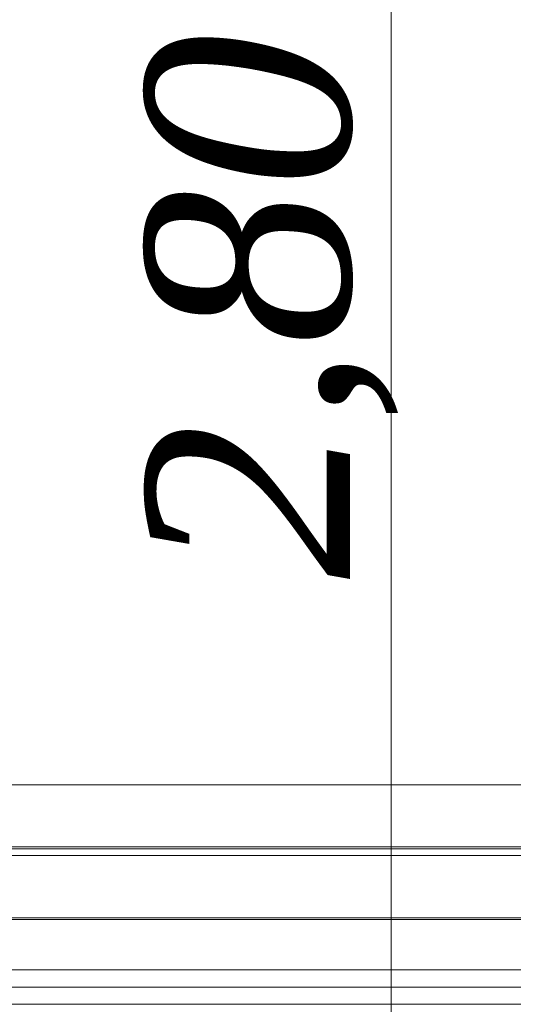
# Model space of a CAD drawing. Header units: millimetres. Extents: x 0 to 650, y -1 to 707.
# Tile 110 of 256: x 484 to 491, y 340 to 354. Entities that reach past the tile are written whole.
import ezdxf
from ezdxf.xclip import XClip

# ---------------------------------------------------------------- set-up
doc = ezdxf.new("R2010")
doc.units = ezdxf.units.MM
doc.header["$MEASUREMENT"] = 0
doc.header["$XCLIPFRAME"] = 0
doc.linetypes.add('Wipeout_Contour', pattern=[1000, 0, -1000])
for name, color, linetype in [('Cotas - Geral.2D', 7, 'Continuous'), ('Interior - Mobiliário .ARQ', 7, 'Continuous'), ('Parede.ARQ', 7, 'Continuous')]:
    doc.layers.add(name, color=color, linetype=linetype)
doc.styles.add('GENERATED_STYLE_1', font='txt')

# ---------------------------------------------------------------- blocks, each defined once
blk = doc.blocks.new('Desenho_2_2', base_point=(960.574, 336.178))
at = {"layer": 'Cotas - Geral.2D', "color": 7, "linetype": 'Continuous', "lineweight": 0, "insert": (488.76, 346.172), "char_height": 3, "width": 7.98174, "attachment_point": 7, "rotation": 90, "style": 'GENERATED_STYLE_1'}
blk.add_mtext('\\A1;{\\pql;\\fArial|b0|i0|c0|p38;2,80}', dxfattribs=at)
at = {"color": 254, "linetype": 'Wipeout_Contour', "lineweight": 0, "ltscale": 2383.073008}
blk.add_wipeout([(478.622, 342.274), (478.622, 342.245), (496.622, 342.245), (496.622, 342.274)], dxfattribs=at).dxf.layer = 'Interior - Mobiliário .ARQ'
at = {"color": 254, "linetype": 'Wipeout_Contour', "lineweight": 0, "ltscale": 2380.700705}
blk.add_wipeout([(478.622, 341.212), (496.622, 341.212), (496.622, 341.24), (478.622, 341.24)], dxfattribs=at).dxf.layer = 'Interior - Mobiliário .ARQ'
at = {"color": 254, "linetype": 'Wipeout_Contour', "lineweight": 0, "ltscale": 2378.699785}
blk.add_wipeout([(478.622, 340.478), (478.622, 340.228), (496.622, 340.228), (496.622, 340.478)], dxfattribs=at).dxf.layer = 'Interior - Mobiliário .ARQ'
at = {"color": 254, "linetype": 'Wipeout_Contour', "lineweight": 0, "ltscale": 2373.506385}
blk.add_wipeout([(479.322, 336.187), (495.922, 336.187), (495.922, 339.978), (479.322, 339.978)], dxfattribs=at).dxf.layer = 'Parede.ARQ'
at = {"layer": 'Interior - Mobiliário .ARQ', "color": 7, "linetype": 'Continuous', "lineweight": 0}
for p, q in [((496.622, 340.478), (478.622, 340.478)), ((496.622, 340.228), (478.622, 340.228))]:
    blk.add_line(p, q, dxfattribs=at)
at = {"layer": 'Parede.ARQ', "color": 8, "linetype": 'Continuous', "lineweight": 0}
blk.add_line((479.322, 339.978), (495.922, 339.978), dxfattribs=at)
at = {"color": 254, "linetype": 'Wipeout_Contour', "lineweight": 0, "ltscale": 2384.145382}
blk.add_wipeout([(478.622, 343.178), (478.622, 342.274), (496.622, 342.274), (496.622, 343.178)], dxfattribs=at).dxf.layer = 'Interior - Mobiliário .ARQ'
at = {"color": 254, "linetype": 'Wipeout_Contour', "lineweight": 0, "ltscale": 2381.770609}
blk.add_wipeout([(478.622, 342.144), (478.622, 341.24), (496.622, 341.24), (496.622, 342.144)], dxfattribs=at).dxf.layer = 'Interior - Mobiliário .ARQ'
at = {"layer": 'Cotas - Geral.2D', "color": 7, "linetype": 'Continuous', "lineweight": 0}
blk.add_line((489.36, 336.178), (489.36, 364.148), dxfattribs=at)
at = {"layer": 'Interior - Mobiliário .ARQ', "color": 7, "linetype": 'Continuous', "lineweight": 0}
for p, q in [((478.622, 343.178), (496.622, 343.178)), ((478.622, 342.274), (496.622, 342.274)), ((478.622, 342.144), (496.622, 342.144)), ((479.32, 342.245), (495.92, 342.245)), ((478.622, 341.24), (496.622, 341.24)), ((479.32, 341.212), (495.92, 341.212))]:
    blk.add_line(p, q, dxfattribs=at)

msp = doc.modelspace()

# ---------------------------------------------------------------- block references
at = {"color": 7, "linetype": 'Continuous', "lineweight": 0}
ref = msp.add_blockref('Desenho_2_2', (960.574, 336.178), dxfattribs=at)
XClip(ref).set_block_clipping_path([(351.923237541, 325.8360772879), (633.5139366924, 392.5007536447)])

doc.saveas('drawing.dxf')
